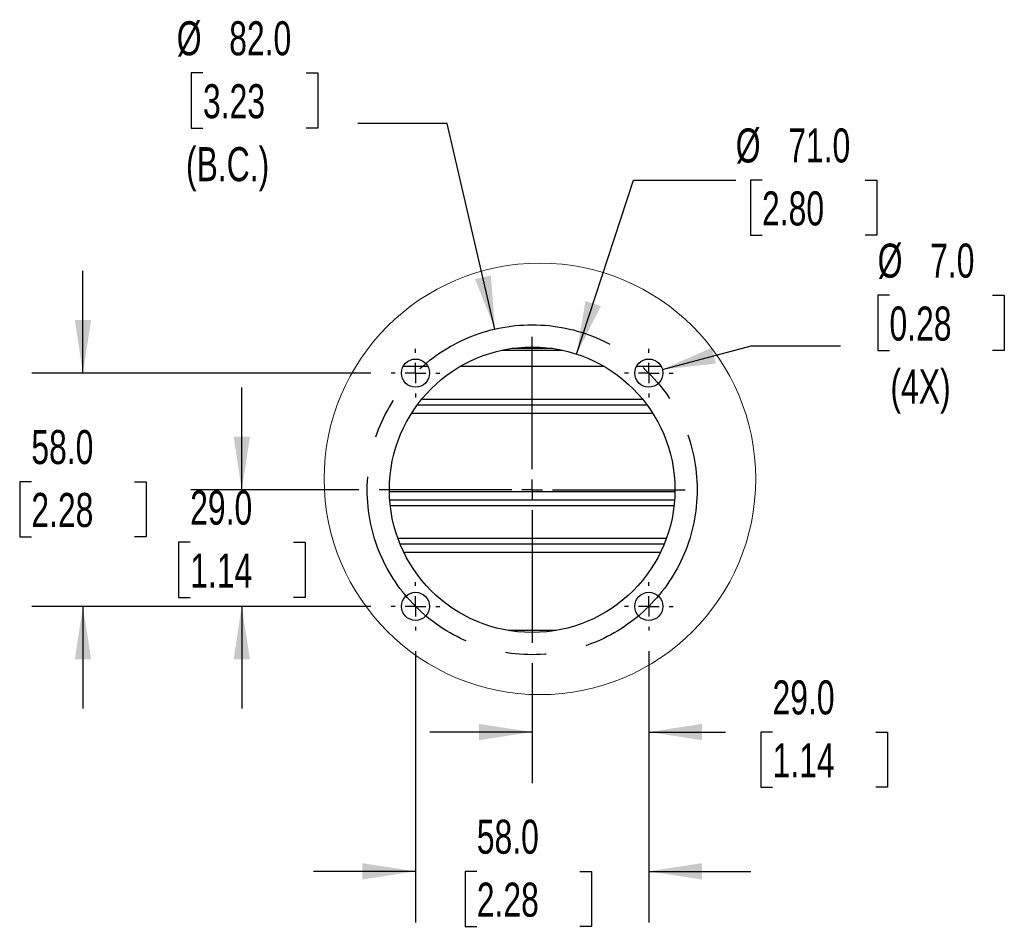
# Model space of a CAD drawing. Header units: millimetres. Extents: x 32 to 2713, y 32 to 2054.
# Tile 5 of 10: x 1003 to 1615, y 1306 to 1870. Entities that reach past the tile are written whole.
import ezdxf

# ---------------------------------------------------------------- set-up
doc = ezdxf.new("R2010")
doc.units = ezdxf.units.MM
doc.header["$LTSCALE"] = 10
doc.linetypes.add('CENTERX2', pattern=[20.32, 12.7, -2.54, 2.54, -2.54])
doc.layers.add('CENTER', color=40, linetype='CENTERX2')
doc.layers.add('DIMENSIONS', color=140, linetype='Continuous', lineweight=25)
doc.styles.add('SLDTEXTSTYLE0', font='TXT', dxfattribs={"width": 0.7})
doc.dimstyles.new('SLDDIMSTYLE4', dxfattribs={"dimtxt": 21.580078, "dimasz": 33.02, "dimexe": 0, "dimexo": 0.0625, "dimgap": 5.39502, "dimtad": 0, "dimtih": 1, "dimtoh": 1, "dimlfac": 0.4, "dimrnd": 1e-09, "dimzin": 4, "dimdsep": 46, "dimtxsty": 'SLDTEXTSTYLE0', "dimsah": 1, "dimcen": 0, "dimadec": 0, "dimazin": 1, "dimtfac": 1, "dimtofl": 0, "dimtmove": 0, "dimatfit": 3, "dimfxl": 0, "dimfrac": 2, "dimtolj": 1, "dimtzin": 12, "dimarcsym": 0})
doc.dimstyles.new('SLDDIMSTYLE5', dxfattribs={"dimtxt": 21.580078, "dimasz": 33.02, "dimexe": 0, "dimexo": 0.0625, "dimgap": 5.39502, "dimtad": 0, "dimtih": 1, "dimtoh": 1, "dimlfac": 0.4, "dimrnd": 1e-09, "dimzin": 4, "dimdsep": 46, "dimtxsty": 'SLDTEXTSTYLE0', "dimsah": 1, "dimcen": 0, "dimadec": 0, "dimazin": 1, "dimtfac": 1, "dimtofl": 0, "dimtmove": 0, "dimatfit": 3, "dimfxl": 0, "dimfrac": 2, "dimtolj": 1, "dimtzin": 12, "dimarcsym": 0})
doc.dimstyles.new('SLDDIMSTYLE6', dxfattribs={"dimtxt": 21.580078, "dimasz": 33.02, "dimexe": 0, "dimexo": 0.0625, "dimgap": 5.39502, "dimtad": 0, "dimtih": 1, "dimtoh": 1, "dimlfac": 0.4, "dimrnd": 1e-09, "dimzin": 4, "dimdsep": 46, "dimtxsty": 'SLDTEXTSTYLE0', "dimsah": 1, "dimcen": 0.09, "dimadec": 0, "dimazin": 1, "dimtfac": 1, "dimtmove": 0, "dimatfit": 0, "dimfxl": 0, "dimfrac": 2, "dimtolj": 1, "dimtzin": 12, "dimarcsym": 0})

# ---------------------------------------------------------------- blocks, each defined once
blk = doc.blocks.new('_D_16')
at = {"layer": 'DIMENSIONS'}
for p, q in [((1117.36, 1837.02), (1110.11, 1837.02)), ((1110.11, 1837.02), (1110.11, 1802.72)), ((1181.49, 1837.02), (1188.73, 1837.02)), ((1188.73, 1837.02), (1188.73, 1802.72)), ((1269.22, 1805.68), (1213.65, 1805.68)), ((1298.82, 1677.82), (1269.22, 1805.68)), ((1110.11, 1802.72), (1117.36, 1802.72)), ((1188.73, 1802.72), (1181.49, 1802.72))]:
    blk.add_line(p, q, dxfattribs=at)
blk.add_solid([(1298.82, 1677.82), (1296.32, 1711.13), (1286.42, 1708.84)], dxfattribs=at)
at = {"layer": 'DIMENSIONS', "char_height": 21.167, "attachment_point": 1, "style": 'SLDTEXTSTYLE0'}
for s, insert in [('%%c', (1101.07, 1869.14)), ('82.0', (1133.65, 1869.14)), ('3.23', (1117.36, 1830.01)), ('(B.C.)', (1106.8, 1790.88))]:
    blk.add_mtext(s, dxfattribs=dict(at, insert=insert))
blk = doc.blocks.new('_D_17')
at = {"layer": 'DIMENSIONS'}
for p, q in [((1544.02, 1698.82), (1536.77, 1698.82)), ((1536.77, 1698.82), (1536.77, 1664.52)), ((1608.14, 1698.82), (1615.39, 1698.82)), ((1615.39, 1698.82), (1615.39, 1664.52)), ((1402.9, 1652.7), (1458.08, 1667.48)), ((1458.08, 1667.48), (1513.65, 1667.48)), ((1536.77, 1664.52), (1544.02, 1664.52)), ((1615.39, 1664.52), (1608.14, 1664.52))]:
    blk.add_line(p, q, dxfattribs=at)
blk.add_solid([(1402.9, 1652.7), (1436.11, 1656.34), (1433.48, 1666.15)], dxfattribs=at)
at = {"layer": 'DIMENSIONS', "char_height": 21.167, "attachment_point": 1, "style": 'SLDTEXTSTYLE0'}
for s, insert in [('%%c', (1536.7, 1730.94)), ('7.0', (1569.28, 1730.94)), ('0.28', (1544.02, 1691.81)), ('(4X)', (1544.62, 1652.68))]:
    blk.add_mtext(s, dxfattribs=dict(at, insert=insert))
blk = doc.blocks.new('_D_18')
at = {"layer": 'DIMENSIONS'}
for p, q in [((1349.58, 1662.27), (1385.01, 1770.4)), ((1385.01, 1770.4), (1448.51, 1770.4)), ((1464.8, 1770.4), (1457.56, 1770.4)), ((1457.56, 1770.4), (1457.56, 1736.1)), ((1528.93, 1770.4), (1536.18, 1770.4)), ((1536.18, 1770.4), (1536.18, 1736.1)), ((1457.56, 1736.1), (1464.8, 1736.1)), ((1536.18, 1736.1), (1528.93, 1736.1))]:
    blk.add_line(p, q, dxfattribs=at)
blk.add_solid([(1349.58, 1662.27), (1364.69, 1692.07), (1355.04, 1695.23)], dxfattribs=at)
at = {"layer": 'DIMENSIONS', "char_height": 21.167, "attachment_point": 1, "style": 'SLDTEXTSTYLE0'}
for s, insert in [('%%c', (1448.51, 1802.52)), ('71.0', (1481.09, 1802.52)), ('2.80', (1464.8, 1763.39))]:
    blk.add_mtext(s, dxfattribs=dict(at, insert=insert))
blk = doc.blocks.new('_D_19')
at = {"layer": 'DIMENSIONS'}
for p, q in [((1394.45, 1477.63), (1394.45, 1395.56)), ((1321.95, 1470.13), (1321.95, 1395.56)), ((1321.95, 1427.31), (1258.45, 1427.31)), ((1394.45, 1427.31), (1442.1, 1427.31)), ((1471.34, 1427.31), (1464.1, 1427.31)), ((1464.1, 1427.31), (1464.1, 1393.02)), ((1535.47, 1427.31), (1542.72, 1427.31)), ((1542.72, 1427.31), (1542.72, 1393.02)), ((1464.1, 1393.02), (1471.34, 1393.02)), ((1542.72, 1393.02), (1535.47, 1393.02))]:
    blk.add_line(p, q, dxfattribs=at)
for points in [[(1321.95, 1427.31), (1288.93, 1432.39), (1288.93, 1422.23)], [(1394.45, 1427.31), (1427.47, 1422.23), (1427.47, 1432.39)]]:
    blk.add_solid(points, dxfattribs=at)
at = {"layer": 'DIMENSIONS', "char_height": 21.167, "attachment_point": 1, "style": 'SLDTEXTSTYLE0'}
for s, insert in [('29.0', (1471.34, 1459.43)), ('1.14', (1471.34, 1420.3))]:
    blk.add_mtext(s, dxfattribs=dict(at, insert=insert))
blk = doc.blocks.new('_D_20')
at = {"layer": 'DIMENSIONS'}
for p, q in [((1249.45, 1477.63), (1249.45, 1308.96)), ((1394.45, 1477.63), (1394.45, 1308.96)), ((1249.45, 1340.71), (1185.95, 1340.71)), ((1287.54, 1340.71), (1280.3, 1340.71)), ((1280.3, 1340.71), (1280.3, 1306.41)), ((1351.67, 1340.71), (1358.92, 1340.71)), ((1358.92, 1340.71), (1358.92, 1306.41)), ((1394.45, 1340.71), (1457.95, 1340.71)), ((1280.3, 1306.41), (1287.54, 1306.41)), ((1358.92, 1306.41), (1351.67, 1306.41))]:
    blk.add_line(p, q, dxfattribs=at)
for points in [[(1249.45, 1340.71), (1216.43, 1345.79), (1216.43, 1335.63)], [(1394.45, 1340.71), (1427.47, 1335.63), (1427.47, 1345.79)]]:
    blk.add_solid(points, dxfattribs=at)
at = {"layer": 'DIMENSIONS', "char_height": 21.167, "attachment_point": 1, "style": 'SLDTEXTSTYLE0'}
for s, insert in [('58.0', (1287.54, 1372.83)), ('2.28', (1287.54, 1333.7))]:
    blk.add_mtext(s, dxfattribs=dict(at, insert=insert))
blk = doc.blocks.new('_D_21')
at = {"layer": 'DIMENSIONS'}
for p, q in [((1141.47, 1577.93), (1141.47, 1641.43)), ((1214.15, 1577.93), (1109.72, 1577.93)), ((1109.41, 1545.31), (1102.16, 1545.31)), ((1102.16, 1545.31), (1102.16, 1511.01)), ((1173.54, 1545.31), (1180.78, 1545.31)), ((1180.78, 1545.31), (1180.78, 1511.01)), ((1102.16, 1511.01), (1109.41, 1511.01)), ((1221.65, 1505.43), (1109.72, 1505.43)), ((1141.47, 1505.43), (1141.47, 1441.93)), ((1180.78, 1511.01), (1173.54, 1511.01))]:
    blk.add_line(p, q, dxfattribs=at)
for points in [[(1141.47, 1577.93), (1146.55, 1610.95), (1136.39, 1610.95)], [(1141.47, 1505.43), (1136.39, 1472.41), (1146.55, 1472.41)]]:
    blk.add_solid(points, dxfattribs=at)
at = {"layer": 'DIMENSIONS', "char_height": 21.167, "attachment_point": 1, "style": 'SLDTEXTSTYLE0'}
for s, insert in [('29.0', (1109.41, 1577.42)), ('1.14', (1109.41, 1538.29))]:
    blk.add_mtext(s, dxfattribs=dict(at, insert=insert))
blk = doc.blocks.new('_D_22')
at = {"layer": 'DIMENSIONS'}
for p, q in [((1042.76, 1650.43), (1042.76, 1713.93)), ((1221.65, 1650.43), (1011.01, 1650.43)), ((1010.69, 1582.94), (1003.45, 1582.94)), ((1003.45, 1582.94), (1003.45, 1548.64)), ((1074.82, 1582.94), (1082.07, 1582.94)), ((1082.07, 1582.94), (1082.07, 1548.64)), ((1003.45, 1548.64), (1010.69, 1548.64)), ((1082.07, 1548.64), (1074.82, 1548.64)), ((1221.65, 1505.43), (1011.01, 1505.43)), ((1042.76, 1505.43), (1042.76, 1441.93))]:
    blk.add_line(p, q, dxfattribs=at)
for points in [[(1042.76, 1650.43), (1047.84, 1683.45), (1037.68, 1683.45)], [(1042.76, 1505.43), (1037.68, 1472.41), (1047.84, 1472.41)]]:
    blk.add_solid(points, dxfattribs=at)
at = {"layer": 'DIMENSIONS', "char_height": 21.167, "attachment_point": 1, "style": 'SLDTEXTSTYLE0'}
for s, insert in [('58.0', (1010.69, 1615.05)), ('2.28', (1010.69, 1575.93))]:
    blk.add_mtext(s, dxfattribs=dict(at, insert=insert))
blk = doc.blocks.new('SW_CENTERMARKSYMBOL_11')
at = {"layer": 'CENTER', "color": 0}
for p, q in [((0, 12.7), (0, 15.1)), ((0, 0), (0, 6.35)), ((-12.7, 0), (-15.1, 0)), ((0, 0), (-6.35, 0)), ((0, 0), (0, -6.35)), ((0, 0), (6.35, 0)), ((12.7, 0), (15.1, 0)), ((0, -12.7), (0, -15.1))]:
    blk.add_line(p, q, dxfattribs=at)
blk = doc.blocks.new('SW_CENTERMARKSYMBOL_12')
at = {"layer": 'CENTER', "color": 0}
for p, q in [((0, 12.7), (0, 95.1)), ((0, 0), (0, 6.35)), ((-12.7, 0), (-95.1, 0)), ((0, 0), (-6.35, 0)), ((0, 0), (0, -6.35)), ((0, 0), (6.35, 0)), ((12.7, 0), (95.1, 0)), ((0, -12.7), (0, -95.1))]:
    blk.add_line(p, q, dxfattribs=at)
blk = doc.blocks.new('SW_CENTERMARKSYMBOL_13')
at = {"layer": 'CENTER', "color": 0}
for p, q in [((0, 12.7), (0, 15.1)), ((0, 0), (0, 6.35)), ((-12.7, 0), (-15.1, 0)), ((0, 0), (-6.35, 0)), ((0, 0), (0, -6.35)), ((0, 0), (6.35, 0)), ((12.7, 0), (15.1, 0)), ((0, -12.7), (0, -15.1))]:
    blk.add_line(p, q, dxfattribs=at)
blk = doc.blocks.new('SW_CENTERMARKSYMBOL_14')
at = {"layer": 'CENTER', "color": 0}
for p, q in [((0, 12.7), (0, 15.1)), ((0, 0), (0, 6.35)), ((-12.7, 0), (-15.1, 0)), ((0, 0), (-6.35, 0)), ((0, 0), (0, -6.35)), ((0, 0), (6.35, 0)), ((12.7, 0), (15.1, 0)), ((0, -12.7), (0, -15.1))]:
    blk.add_line(p, q, dxfattribs=at)
blk = doc.blocks.new('SW_CENTERMARKSYMBOL_15')
at = {"layer": 'CENTER', "color": 0}
for p, q in [((0, 12.7), (0, 15.1)), ((0, 0), (0, 6.35)), ((-12.7, 0), (-15.1, 0)), ((0, 0), (-6.35, 0)), ((0, 0), (0, -6.35)), ((0, 0), (6.35, 0)), ((12.7, 0), (15.1, 0)), ((0, -12.7), (0, -15.1))]:
    blk.add_line(p, q, dxfattribs=at)

msp = doc.modelspace()

# ---------------------------------------------------------------- linework, layer by layer
for p, q in [((1303.112, 1664.659), (1340.787, 1664.659)), ((1334.586, 1665.777), (1309.313, 1665.777)), ((1315.114, 1666.418), (1328.785, 1666.418)), ((1257.231, 1654.432), (1241.667, 1654.432)), ((1366.941, 1654.432), (1276.958, 1654.432)), ((1402.231, 1654.432), (1386.667, 1654.432)), ((1390.801, 1633.932), (1253.098, 1633.932)), ((1393.506, 1630.432), (1250.393, 1630.432)), ((1246.981, 1625.432), (1396.918, 1625.432)), ((1410.691, 1576.682), (1233.208, 1576.682)), ((1233.42, 1571.682), (1410.479, 1571.682)), ((1233.737, 1568.182), (1410.162, 1568.182)), ((1405.385, 1547.682), (1238.514, 1547.682)), ((1404.032, 1544.182), (1239.867, 1544.182)), ((1242.106, 1539.182), (1401.793, 1539.182)), ((1336.795, 1490.432), (1307.104, 1490.432))]:
    msp.add_line(p, q)
at = {"color": 7, "linetype": 'Continuous', "lineweight": 18}
msp.add_circle((1326.786, 1584.672), 134.118, dxfattribs=at)
for centre, radius in [((1321.949, 1577.931), 88.75), ((1249.449, 1650.431), 8.75), ((1394.449, 1650.431), 8.75), ((1249.449, 1505.431), 8.75), ((1394.449, 1505.431), 8.75)]:
    msp.add_circle(centre, radius)
at = {"layer": 'CENTER'}
msp.add_circle((1321.949, 1577.931), 102.53, dxfattribs=at)

# ---------------------------------------------------------------- block references
for name, p in [('SW_CENTERMARKSYMBOL_12', (1321.949, 1577.931)), ('SW_CENTERMARKSYMBOL_11', (1249.449, 1650.431)), ('SW_CENTERMARKSYMBOL_13', (1394.449, 1650.431)), ('SW_CENTERMARKSYMBOL_15', (1249.449, 1505.431)), ('SW_CENTERMARKSYMBOL_14', (1394.449, 1505.431))]:
    msp.add_blockref(name, p, dxfattribs=at)

# ---------------------------------------------------------------- dimensions: what is measured, and where the dimension line sits
at = {"layer": 'DIMENSIONS'}
for p1, p2, text, picture, middle in [((1345.078, 1478.044), (1298.821, 1677.819), '<>\\P(B.C.)', '_D_16', (1149.423, 1816.834)), ((1385.998, 1648.167), (1402.901, 1652.696), '<>\\P(4X)', '_D_17', (1576.079, 1678.634))]:
    dim = msp.add_diameter_dim_2p(p1=p1, p2=p2, text=text, dimstyle='SLDDIMSTYLE4', dxfattribs=at)
    dim.commit()
    dim.dimension.update_dxf_attribs({"geometry": picture, "text_midpoint": middle, "dimtype": 163})
dim = msp.add_diameter_dim_2p(p1=(1294.317, 1493.593), p2=(1349.582, 1662.27), dimstyle='SLDDIMSTYLE5', dxfattribs=at)
dim.commit()
dim.dimension.update_dxf_attribs({"geometry": '_D_18', "text_midpoint": (1496.866, 1770.402), "dimtype": 163})
for base, p1, p2, picture, middle in [((1042.757, 1650.431), (1234.349, 1505.431), (1234.349, 1650.431), '_D_22', (1042.757, 1582.938)), ((1141.473, 1505.431), (1226.849, 1577.931), (1234.349, 1505.431), '_D_21', (1141.473, 1545.307))]:
    dim = msp.add_linear_dim(base=base, p1=p1, p2=p2, angle=90, dimstyle='SLDDIMSTYLE6', dxfattribs=at)
    dim.commit()
    dim.dimension.update_dxf_attribs({"geometry": picture, "text_midpoint": middle, "dimtype": 160})
for base, p1, p2, picture, middle in [((1394.449, 1340.713), (1249.449, 1490.331), (1394.449, 1490.331), '_D_20', (1319.607, 1340.713)), ((1321.949, 1427.313), (1394.449, 1490.331), (1321.949, 1482.831), '_D_19', (1503.408, 1427.313))]:
    dim = msp.add_linear_dim(base=base, p1=p1, p2=p2, dimstyle='SLDDIMSTYLE6', dxfattribs=at)
    dim.commit()
    dim.dimension.update_dxf_attribs({"geometry": picture, "text_midpoint": middle, "dimtype": 160})

doc.saveas('drawing.dxf')
